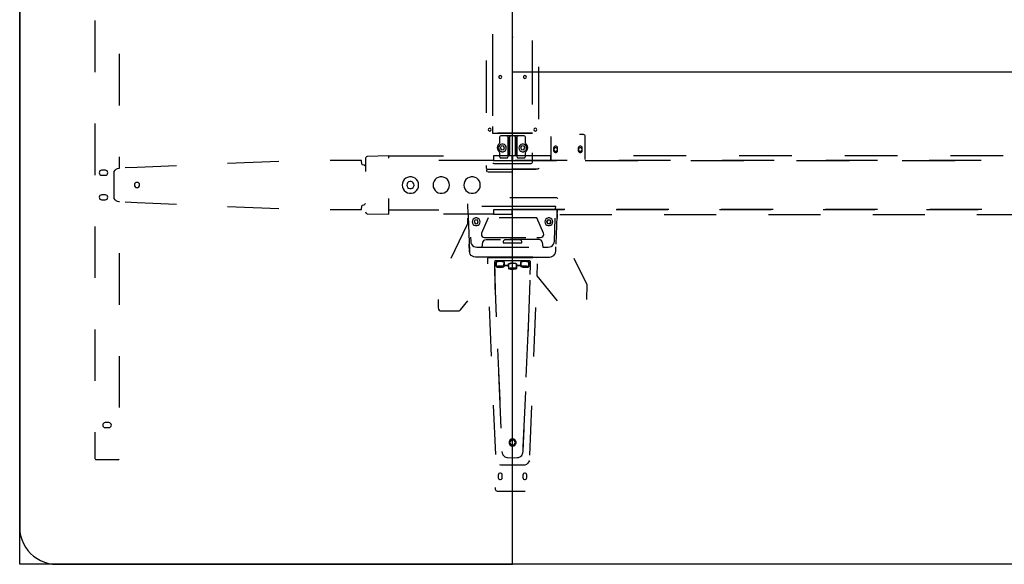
# Model space of a CAD drawing. Header units: metres. Extents: x 0.36 to 6.76, y -1.81 to -0.1.
# Tile 1 of 8: x 0.36 to 1.95, y -1.81 to -0.92. Entities that reach past the tile are written whole.
import ezdxf

# ---------------------------------------------------------------- set-up
doc = ezdxf.new("R2010")
doc.units = ezdxf.units.M
doc.header["$MEASUREMENT"] = 0

# ---------------------------------------------------------------- blocks, each defined once
blk = doc.blocks.new('d8df898d-95c7-464c-afa7-5ea99db2768e')
at = {"color": 252, "lineweight": 25, "true_color": 0x848484}
for p, q in [((0.4773, -0.924), (0.4773, -1.0076)), ((1.1228, -0.9458), (1.1228, -0.9511)), ((1.1228, -0.9511), (1.1229, -1.021)), ((1.1876, -1.0316), (1.1877, -0.9564)), ((0.5173, -1.0618), (0.5173, -0.9782)), ((1.1127, -0.9887), (1.1127, -1.074)), ((1.1876, -1.0601), (1.1877, -0.9813)), ((1.1229, -0.9996), (1.123, -1.0784)), ((1.1979, -1.0841), (1.1979, -0.9988)), ((0.4773, -1.0912), (0.4773, -1.1748)), ((1.123, -1.0962), (1.123, -1.1068)), ((1.123, -1.1068), (1.1875, -1.1068)), ((1.1875, -1.1068), (1.1311, -1.1068)), ((1.1343, -1.1132), (1.1343, -1.1224)), ((1.1343, -1.1132), (1.1343, -1.1224)), ((1.1461, -1.1112), (1.1363, -1.1112)), ((1.1553, -1.1112), (1.1363, -1.1112)), ((1.1525, -1.1112), (1.1461, -1.1112)), ((1.1481, -1.1448), (1.1481, -1.1132)), ((1.1481, -1.1132), (1.1481, -1.143)), ((1.1505, -1.1132), (1.1505, -1.143)), ((1.1505, -1.143), (1.1505, -1.1132)), ((1.1553, -1.1112), (1.1525, -1.1112)), ((1.1743, -1.1112), (1.1553, -1.1112)), ((1.158, -1.1112), (1.1553, -1.1112)), ((1.1645, -1.1112), (1.158, -1.1112)), ((1.16, -1.143), (1.16, -1.1132)), ((1.16, -1.1132), (1.16, -1.143)), ((1.1625, -1.143), (1.1625, -1.1132)), ((1.1625, -1.1132), (1.1625, -1.1448)), ((1.1743, -1.1112), (1.1645, -1.1112)), ((1.1763, -1.1224), (1.1763, -1.1132)), ((1.1763, -1.1224), (1.1763, -1.1132)), ((1.2173, -1.1122), (1.2174, -1.1512)), ((1.2702, -1.1092), (1.2638, -1.1092)), ((1.2731, -1.1494), (1.2732, -1.1122)), ((1.1367, -1.1279), (1.1353, -1.1311)), ((1.1367, -1.1279), (1.1353, -1.1311)), ((1.1353, -1.1311), (1.1374, -1.1338)), ((1.1353, -1.1311), (1.1374, -1.1338)), ((1.1401, -1.1275), (1.1367, -1.1279)), ((1.1401, -1.1275), (1.1367, -1.1279)), ((1.1374, -1.1338), (1.1409, -1.1334)), ((1.1374, -1.1338), (1.1409, -1.1334)), ((1.1422, -1.1302), (1.1401, -1.1275)), ((1.1422, -1.1302), (1.1401, -1.1275)), ((1.1409, -1.1334), (1.1422, -1.1302)), ((1.1409, -1.1334), (1.1422, -1.1302)), ((1.1704, -1.1275), (1.1683, -1.1302)), ((1.1704, -1.1275), (1.1683, -1.1302)), ((1.1683, -1.1302), (1.1697, -1.1334)), ((1.1683, -1.1302), (1.1697, -1.1334)), ((1.1697, -1.1334), (1.1731, -1.1338)), ((1.1697, -1.1334), (1.1731, -1.1338)), ((1.1739, -1.1279), (1.1704, -1.1275)), ((1.1739, -1.1279), (1.1704, -1.1275)), ((1.1731, -1.1338), (1.1752, -1.1311)), ((1.1731, -1.1338), (1.1752, -1.1311)), ((1.1752, -1.1311), (1.1739, -1.1279)), ((1.1752, -1.1311), (1.1739, -1.1279)), ((1.222, -1.1312), (1.222, -1.1352)), ((1.222, -1.1312), (1.222, -1.1352)), ((1.2285, -1.1352), (1.2285, -1.1312)), ((1.2285, -1.1352), (1.2285, -1.1312)), ((1.262, -1.1312), (1.262, -1.1352)), ((1.262, -1.1312), (1.262, -1.1352)), ((1.2685, -1.1352), (1.2685, -1.1312)), ((1.2685, -1.1352), (1.2685, -1.1312)), ((0.5173, -1.1636), (0.5173, -1.1454)), ((0.9165, -1.1475), (0.9165, -1.1693)), ((0.9545, -1.1436), (0.9194, -1.1445)), ((0.9545, -1.1436), (1.0433, -1.1436)), ((0.9545, -1.1475), (0.9545, -1.1436)), ((1.1545, -1.1436), (1.1246, -1.1436)), ((1.1246, -1.1436), (1.1246, -1.1511)), ((1.1343, -1.1384), (1.1343, -1.1448)), ((1.1343, -1.1384), (1.1343, -1.1448)), ((1.1363, -1.1468), (1.1461, -1.1468)), ((1.1363, -1.1468), (1.1461, -1.1468)), ((1.1481, -1.1448), (1.1481, -1.143)), ((1.1481, -1.143), (1.1625, -1.143)), ((1.1481, -1.143), (1.1505, -1.143)), ((1.1505, -1.143), (1.16, -1.143)), ((1.1545, -1.1511), (1.1545, -1.1436)), ((1.1552, -1.1437), (1.1552, -1.1512)), ((1.2174, -1.1437), (1.1552, -1.1437)), ((1.16, -1.143), (1.1625, -1.143)), ((1.1625, -1.143), (1.1625, -1.1448)), ((1.1645, -1.1468), (1.1743, -1.1468)), ((1.1645, -1.1468), (1.1743, -1.1468)), ((1.1763, -1.1448), (1.1763, -1.1384)), ((1.1763, -1.1448), (1.1763, -1.1384)), ((1.1875, -1.154), (1.1875, -1.1388)), ((1.2174, -1.1512), (1.2174, -1.1437)), ((1.4371, -1.1437), (1.3514, -1.1437)), ((1.6087, -1.1437), (1.5229, -1.1437)), ((1.7802, -1.1437), (1.6945, -1.1437)), ((1.9518, -1.1437), (1.866, -1.1437)), ((0.5162, -1.1637), (0.5173, -1.1636)), ((0.5461, -1.1624), (0.5263, -1.1633)), ((0.6096, -1.1596), (0.5461, -1.1624)), ((0.776, -1.1526), (0.6928, -1.156)), ((0.91, -1.1511), (0.8593, -1.1512)), ((0.9105, -1.1571), (0.91, -1.1511)), ((0.9115, -1.1581), (0.9105, -1.1571)), ((0.9145, -1.1586), (0.9115, -1.1581)), ((0.9165, -1.1605), (0.9145, -1.1586)), ((1.1246, -1.1511), (1.0358, -1.1511)), ((1.1127, -1.1593), (1.1127, -1.1634)), ((1.1128, -1.1661), (1.113, -1.1676)), ((1.1147, -1.1653), (1.1929, -1.1653)), ((1.1246, -1.1511), (1.1545, -1.1511)), ((1.1251, -1.156), (1.1855, -1.156)), ((1.1251, -1.156), (1.1794, -1.156)), ((1.1958, -1.1653), (1.1546, -1.1653)), ((1.1552, -1.1512), (1.2174, -1.1512)), ((1.2438, -1.1512), (1.1598, -1.1512)), ((1.1978, -1.1647), (1.1978, -1.1634)), ((1.2174, -1.1512), (1.2267, -1.1512)), ((1.2731, -1.1512), (1.3589, -1.1512)), ((1.4118, -1.1512), (1.3278, -1.1512)), ((1.4447, -1.1512), (1.5305, -1.1512)), ((1.5798, -1.1512), (1.4958, -1.1512)), ((1.6162, -1.1512), (1.702, -1.1512)), ((1.7478, -1.1512), (1.6638, -1.1512)), ((1.7878, -1.1512), (1.8736, -1.1512)), ((1.9158, -1.1512), (1.8318, -1.1512)), ((0.4943, -1.1671), (0.4883, -1.1671)), ((0.4883, -1.1751), (0.4943, -1.1751)), ((0.5088, -1.2127), (0.5088, -1.1691)), ((1.113, -1.1676), (1.113, -1.1678)), ((1.115, -1.1696), (1.156, -1.1696)), ((0.4943, -1.207), (0.4883, -1.207)), ((0.9545, -1.2386), (0.9545, -1.2129)), ((1.2277, -1.212), (1.151, -1.212)), ((0.4883, -1.215), (0.4943, -1.215)), ((0.5173, -1.2182), (0.5162, -1.2182)), ((0.5263, -1.2186), (0.5461, -1.2195)), ((0.5461, -1.2195), (0.6096, -1.2222)), ((0.6928, -1.2258), (0.776, -1.2292)), ((0.8593, -1.2307), (0.91, -1.2307)), ((0.91, -1.2307), (0.9105, -1.2247)), ((0.9105, -1.2247), (0.9115, -1.2237)), ((0.9115, -1.2237), (0.9145, -1.2232)), ((0.9145, -1.2232), (0.9165, -1.2213)), ((1.0822, -1.2216), (1.0823, -1.2266)), ((1.0823, -1.2266), (1.0835, -1.2414)), ((1.1748, -1.2261), (1.1053, -1.2261)), ((1.2253, -1.2261), (1.1287, -1.2261)), ((1.2252, -1.2294), (1.2253, -1.2261)), ((1.2279, -1.2302), (1.2271, -1.2414)), ((1.2282, -1.2447), (1.2279, -1.2302)), ((0.9194, -1.2377), (0.9545, -1.2386)), ((0.9545, -1.2386), (0.9545, -1.2311)), ((0.9545, -1.2311), (1.0358, -1.2311)), ((1.1246, -1.2386), (1.0433, -1.2386)), ((1.0824, -1.2447), (1.0823, -1.252)), ((1.0835, -1.2414), (1.0853, -1.2984)), ((1.1157, -1.2444), (1.1051, -1.2694)), ((1.1545, -1.2311), (1.1246, -1.2311)), ((1.1246, -1.2311), (1.1246, -1.2386)), ((1.1246, -1.2311), (1.1246, -1.2386)), ((1.1246, -1.2386), (1.1545, -1.2386)), ((1.1949, -1.2444), (1.1338, -1.2444)), ((1.1545, -1.2386), (1.1545, -1.2311)), ((1.1552, -1.2307), (1.2392, -1.2307)), ((1.2399, -1.2307), (1.1552, -1.2307)), ((1.1949, -1.2444), (1.1768, -1.2444)), ((1.2055, -1.2694), (1.1949, -1.2444)), ((1.2232, -1.2824), (1.2246, -1.2451)), ((1.2271, -1.2414), (1.2256, -1.2873)), ((1.2319, -1.2387), (1.3166, -1.2387)), ((1.3233, -1.2307), (1.4073, -1.2307)), ((1.4092, -1.2307), (1.3246, -1.2307)), ((1.4012, -1.2387), (1.4859, -1.2387)), ((1.4913, -1.2307), (1.5753, -1.2307)), ((1.5786, -1.2307), (1.4939, -1.2307)), ((1.5706, -1.2387), (1.6552, -1.2387)), ((1.6593, -1.2307), (1.7433, -1.2307)), ((1.7479, -1.2307), (1.6632, -1.2307)), ((1.7399, -1.2387), (1.8246, -1.2387)), ((1.8273, -1.2307), (1.9113, -1.2307)), ((1.9172, -1.2307), (1.8326, -1.2307)), ((1.9092, -1.2387), (1.9939, -1.2387)), ((0.4773, -1.2583), (0.4773, -1.3419)), ((1.0813, -1.2562), (1.055, -1.3103)), ((1.0942, -1.248), (1.0928, -1.2512)), ((1.0942, -1.248), (1.0928, -1.2512)), ((1.0928, -1.2512), (1.095, -1.2539)), ((1.0928, -1.2512), (1.095, -1.2539)), ((1.0976, -1.2476), (1.0942, -1.248)), ((1.0976, -1.2476), (1.0942, -1.248)), ((1.095, -1.2539), (1.0984, -1.2535)), ((1.095, -1.2539), (1.0984, -1.2535)), ((1.0997, -1.2503), (1.0976, -1.2476)), ((1.0997, -1.2503), (1.0976, -1.2476)), ((1.0984, -1.2535), (1.0997, -1.2503)), ((1.0984, -1.2535), (1.0997, -1.2503)), ((1.2108, -1.2503), (1.2129, -1.2476)), ((1.2129, -1.2476), (1.2108, -1.2503)), ((1.2108, -1.2503), (1.2122, -1.2535)), ((1.2122, -1.2535), (1.2108, -1.2503)), ((1.2122, -1.2535), (1.2156, -1.2539)), ((1.2156, -1.2539), (1.2122, -1.2535)), ((1.2129, -1.2476), (1.2164, -1.248)), ((1.2164, -1.248), (1.2129, -1.2476)), ((1.2177, -1.2512), (1.2156, -1.2539)), ((1.2156, -1.2539), (1.2177, -1.2512)), ((1.2164, -1.248), (1.2177, -1.2512)), ((1.2177, -1.2512), (1.2164, -1.248)), ((1.0871, -1.2756), (1.0874, -1.2824)), ((1.1097, -1.2763), (1.1338, -1.2763)), ((1.1157, -1.2763), (1.1768, -1.2763)), ((1.1949, -1.2763), (1.2009, -1.2763)), ((1.0853, -1.2984), (1.0849, -1.2873)), ((1.0974, -1.2921), (1.1058, -1.2921)), ((1.0974, -1.2921), (1.1818, -1.2921)), ((1.1058, -1.2921), (1.1073, -1.2838)), ((1.1059, -1.2915), (1.1058, -1.2921)), ((1.1058, -1.2921), (1.1592, -1.2921)), ((1.1122, -1.2797), (1.1358, -1.2797)), ((1.1403, -1.283), (1.1403, -1.2852)), ((1.1403, -1.283), (1.1403, -1.2852)), ((1.1403, -1.2852), (1.1703, -1.2852)), ((1.1403, -1.2852), (1.1703, -1.2852)), ((1.1673, -1.28), (1.1433, -1.28)), ((1.1673, -1.28), (1.1433, -1.28)), ((1.1983, -1.2797), (1.1513, -1.2797)), ((1.1703, -1.2852), (1.1703, -1.283)), ((1.1703, -1.2852), (1.1703, -1.283)), ((1.2032, -1.2838), (1.2047, -1.2921)), ((1.2047, -1.2921), (1.2132, -1.2921)), ((1.2253, -1.2984), (1.2255, -1.2913)), ((0.5173, -1.3854), (0.5173, -1.3018)), ((1.0853, -1.2984), (1.0854, -1.2998)), ((1.1226, -1.3081), (1.0953, -1.3081)), ((1.1154, -1.3192), (1.1154, -1.3096)), ((1.1164, -1.3086), (1.1157, -1.3088)), ((1.1942, -1.3086), (1.1164, -1.3086)), ((1.1164, -1.3086), (1.1226, -1.3086)), ((1.1226, -1.3081), (1.1226, -1.3086)), ((1.188, -1.3081), (1.1226, -1.3081)), ((1.1226, -1.3086), (1.1226, -1.3081)), ((1.1226, -1.3086), (1.188, -1.3086)), ((1.1596, -1.3081), (1.2153, -1.3081)), ((1.188, -1.3086), (1.188, -1.3081)), ((1.2765, -1.3533), (1.2555, -1.3103)), ((1.126, -1.3151), (1.127, -1.3626)), ((1.126, -1.3151), (1.1262, -1.3216)), ((1.1262, -1.3216), (1.1288, -1.3216)), ((1.1835, -1.314), (1.127, -1.314)), ((1.1288, -1.3216), (1.1288, -1.3158)), ((1.1345, -1.3232), (1.1319, -1.3235)), ((1.1328, -1.3234), (1.1319, -1.3235)), ((1.1319, -1.3235), (1.1328, -1.324)), ((1.1319, -1.3235), (1.1328, -1.324)), ((1.1345, -1.3232), (1.1328, -1.3234)), ((1.1328, -1.324), (1.1328, -1.3234)), ((1.1328, -1.3234), (1.1328, -1.324)), ((1.1328, -1.324), (1.1361, -1.3241)), ((1.1328, -1.324), (1.1361, -1.3241)), ((1.1378, -1.3233), (1.1345, -1.3232)), ((1.1361, -1.3233), (1.1345, -1.3232)), ((1.1361, -1.3241), (1.1361, -1.3233)), ((1.1361, -1.3233), (1.1361, -1.3241)), ((1.1378, -1.3233), (1.1361, -1.3233)), ((1.1361, -1.3241), (1.1386, -1.3238)), ((1.1361, -1.3241), (1.1386, -1.3238)), ((1.1386, -1.3238), (1.1378, -1.3233)), ((1.1386, -1.3238), (1.1378, -1.3233)), ((1.1417, -1.3156), (1.1417, -1.3216)), ((1.1417, -1.3216), (1.1488, -1.3216)), ((1.1488, -1.3216), (1.1488, -1.319)), ((1.1545, -1.3263), (1.1519, -1.3267)), ((1.1545, -1.3263), (1.1528, -1.3266)), ((1.1561, -1.3264), (1.1545, -1.3263)), ((1.1578, -1.3265), (1.1545, -1.3263)), ((1.1561, -1.3273), (1.1561, -1.3264)), ((1.1561, -1.3264), (1.1561, -1.3273)), ((1.1578, -1.3265), (1.1561, -1.3264)), ((1.1586, -1.327), (1.1578, -1.3265)), ((1.1586, -1.327), (1.1578, -1.3265)), ((1.1617, -1.3188), (1.1617, -1.3216)), ((1.1617, -1.3216), (1.1688, -1.3216)), ((1.1688, -1.3216), (1.1688, -1.3156)), ((1.1728, -1.3233), (1.1719, -1.3238)), ((1.1728, -1.3233), (1.1719, -1.3238)), ((1.1719, -1.3238), (1.1745, -1.3241)), ((1.1719, -1.3238), (1.1745, -1.3241)), ((1.1761, -1.3232), (1.1728, -1.3233)), ((1.1745, -1.3233), (1.1728, -1.3233)), ((1.1761, -1.3232), (1.1745, -1.3233)), ((1.1745, -1.3233), (1.1745, -1.3241)), ((1.1745, -1.3241), (1.1745, -1.3233)), ((1.1745, -1.3241), (1.1778, -1.324)), ((1.1745, -1.3241), (1.1778, -1.324)), ((1.1778, -1.3234), (1.1761, -1.3232)), ((1.1786, -1.3235), (1.1761, -1.3232)), ((1.1778, -1.3234), (1.1778, -1.324)), ((1.1778, -1.324), (1.1778, -1.3234)), ((1.1786, -1.3235), (1.1778, -1.3234)), ((1.1778, -1.324), (1.1786, -1.3235)), ((1.1778, -1.324), (1.1786, -1.3235)), ((1.1817, -1.3158), (1.1817, -1.3216)), ((1.1817, -1.3216), (1.1844, -1.3216)), ((1.1844, -1.3216), (1.1845, -1.3151)), ((1.1952, -1.3192), (1.1948, -1.3388)), ((1.1528, -1.3266), (1.1519, -1.3267)), ((1.1519, -1.3267), (1.1528, -1.3272)), ((1.1519, -1.3267), (1.1528, -1.3272)), ((1.1528, -1.3266), (1.1528, -1.3272)), ((1.1528, -1.3272), (1.1528, -1.3266)), ((1.1528, -1.3272), (1.1561, -1.3273)), ((1.1528, -1.3272), (1.1561, -1.3273)), ((1.1561, -1.3273), (1.1586, -1.327)), ((1.1561, -1.3273), (1.1586, -1.327)), ((1.1948, -1.3388), (1.2278, -1.3792)), ((1.1836, -1.3626), (1.1839, -1.3458)), ((1.276, -1.3772), (1.2765, -1.3533)), ((1.127, -1.3626), (1.1288, -1.4054)), ((1.1804, -1.4362), (1.1836, -1.3626)), ((1.0346, -1.3772), (1.0348, -1.3907)), ((1.0708, -1.3938), (1.0828, -1.3792)), ((1.1174, -1.3888), (1.1208, -1.4688)), ((1.1898, -1.4697), (1.1931, -1.3897)), ((1.0398, -1.3956), (1.0669, -1.3956)), ((1.1776, -1.5031), (1.1811, -1.4198)), ((0.4773, -1.4255), (0.4773, -1.5091)), ((0.5173, -1.5525), (0.5173, -1.469)), ((1.131, -1.4573), (1.1346, -1.5405)), ((1.1327, -1.4958), (1.1365, -1.5861)), ((1.1727, -1.6169), (1.1766, -1.5265)), ((1.1241, -1.5488), (1.1275, -1.6288)), ((1.1831, -1.6297), (1.1864, -1.5497)), ((0.5001, -1.577), (0.4941, -1.577)), ((0.4773, -1.5927), (0.4773, -1.635)), ((0.4941, -1.585), (0.5001, -1.585)), ((0.4793, -1.637), (0.5153, -1.637)), ((1.1728, -1.6461), (1.1378, -1.6461)), ((1.132, -1.6621), (1.132, -1.6661)), ((1.1385, -1.6661), (1.1385, -1.6621)), ((1.172, -1.6621), (1.172, -1.6661)), ((1.1785, -1.6661), (1.1785, -1.6621)), ((1.1273, -1.6822), (1.1273, -1.6851)), ((1.1303, -1.6881), (1.1758, -1.6881))]:
    blk.add_line(p, q, dxfattribs=at)
at = {"color": 18, "lineweight": 25, "true_color": 0x000000}
blk.add_lwpolyline([(0.3553, -0.1551), (0.3553, -1.7471), (0.3557, -1.7538), (0.3568, -1.7604), (0.3586, -1.7669), (0.3612, -1.7731), (0.3645, -1.779), (0.3684, -1.7845), (0.3728, -1.7895), (0.3779, -1.794), (0.3834, -1.7979), (0.3892, -1.8011), (0.3955, -1.8037), (0.4019, -1.8056), (0.4086, -1.8067), (0.4153, -1.8071), (1.1553, -1.8071), (1.1553, -0.0951)], dxfattribs=at)
for points in [[(0.3553, -0.0951), (6.7553, -0.0951), (6.7553, -1.8071), (0.3553, -1.8071)], [(1.1553, -1.0071), (2.7553, -1.0071), (2.7553, -1.8071), (1.1553, -1.8071)]]:
    blk.add_lwpolyline(points, close=True, dxfattribs=at)
at = {"color": 252, "lineweight": 25, "true_color": 0x848484}
for points in [[(1.1377, -1.0156), (1.1373, -1.0144), (1.1365, -1.0136), (1.1353, -1.0132), (1.1341, -1.0136), (1.1332, -1.0144), (1.1329, -1.0156)], [(1.1329, -1.0156), (1.1332, -1.0168), (1.1341, -1.0177), (1.1353, -1.018), (1.1365, -1.0177), (1.1373, -1.0168), (1.1377, -1.0156)], [(1.1777, -1.0156), (1.1773, -1.0144), (1.1765, -1.0136), (1.1753, -1.0132), (1.1741, -1.0136), (1.1732, -1.0144), (1.1729, -1.0156)], [(1.1729, -1.0156), (1.1732, -1.0168), (1.1741, -1.0177), (1.1753, -1.018), (1.1765, -1.0177), (1.1773, -1.0168), (1.1777, -1.0156)], [(1.1207, -1.1011), (1.1203, -1.0999), (1.1195, -1.0991), (1.1183, -1.0987), (1.1171, -1.0991), (1.1162, -1.0999), (1.1159, -1.1011)], [(1.1159, -1.1011), (1.1162, -1.1023), (1.1171, -1.1032), (1.1183, -1.1035), (1.1195, -1.1032), (1.1203, -1.1023), (1.1207, -1.1011)], [(1.1947, -1.1011), (1.1943, -1.0999), (1.1935, -1.0991), (1.1923, -1.0987), (1.1911, -1.0991), (1.1902, -1.0999), (1.1899, -1.1011)], [(1.1899, -1.1011), (1.1902, -1.1023), (1.1911, -1.1032), (1.1923, -1.1035), (1.1935, -1.1032), (1.1943, -1.1023), (1.1947, -1.1011)], [(1.1363, -1.1112), (1.1353, -1.1115), (1.1345, -1.1122), (1.1343, -1.1132)], [(1.1363, -1.1112), (1.1353, -1.1115), (1.1345, -1.1122), (1.1343, -1.1132)], [(1.1481, -1.1132), (1.1478, -1.1122), (1.1471, -1.1115), (1.1461, -1.1112)], [(1.1461, -1.1112), (1.1471, -1.1115), (1.1478, -1.1122), (1.1481, -1.1132)], [(1.1525, -1.1112), (1.1515, -1.1115), (1.1508, -1.1122), (1.1505, -1.1132)], [(1.1505, -1.1132), (1.1508, -1.1122), (1.1515, -1.1115), (1.1525, -1.1112)], [(1.16, -1.1132), (1.1598, -1.1122), (1.159, -1.1115), (1.158, -1.1112)], [(1.158, -1.1112), (1.159, -1.1115), (1.1598, -1.1122), (1.16, -1.1132)], [(1.1625, -1.1132), (1.1627, -1.1122), (1.1635, -1.1115), (1.1645, -1.1112)], [(1.1645, -1.1112), (1.1635, -1.1115), (1.1627, -1.1122), (1.1625, -1.1132)], [(1.1763, -1.1132), (1.176, -1.1122), (1.1753, -1.1115), (1.1743, -1.1112)], [(1.1763, -1.1132), (1.176, -1.1122), (1.1753, -1.1115), (1.1743, -1.1112)], [(1.2732, -1.1122), (1.273, -1.1111), (1.2724, -1.1101), (1.2714, -1.1095), (1.2702, -1.1092)], [(1.1335, -1.124), (1.1319, -1.1258), (1.1308, -1.128), (1.1304, -1.1304), (1.1308, -1.1329), (1.1319, -1.1351), (1.1335, -1.1369)], [(1.1335, -1.124), (1.1319, -1.1258), (1.1308, -1.128), (1.1304, -1.1304), (1.1308, -1.1329), (1.1319, -1.1351), (1.1335, -1.1369)], [(1.1451, -1.1307), (1.1448, -1.1285), (1.1437, -1.1266), (1.142, -1.1251), (1.1399, -1.1244), (1.1377, -1.1244), (1.1356, -1.1251), (1.1339, -1.1266), (1.1328, -1.1285), (1.1324, -1.1307)], [(1.1451, -1.1307), (1.1448, -1.1285), (1.1437, -1.1266), (1.142, -1.1251), (1.1399, -1.1244), (1.1377, -1.1244), (1.1356, -1.1251), (1.1339, -1.1266), (1.1328, -1.1285), (1.1324, -1.1307)], [(1.1324, -1.1307), (1.1328, -1.1328), (1.1339, -1.1347), (1.1356, -1.1362), (1.1377, -1.1369), (1.1399, -1.1369), (1.142, -1.1362), (1.1437, -1.1347), (1.1448, -1.1328), (1.1451, -1.1307)], [(1.1324, -1.1307), (1.1328, -1.1328), (1.1339, -1.1347), (1.1356, -1.1362), (1.1377, -1.1369), (1.1399, -1.1369), (1.142, -1.1362), (1.1437, -1.1347), (1.1448, -1.1328), (1.1451, -1.1307)], [(1.1343, -1.1224), (1.1335, -1.124)], [(1.1343, -1.1224), (1.1335, -1.124)], [(1.1781, -1.1307), (1.1777, -1.1285), (1.1766, -1.1266), (1.1749, -1.1251), (1.1729, -1.1244), (1.1707, -1.1244), (1.1686, -1.1251), (1.1669, -1.1266), (1.1658, -1.1285), (1.1654, -1.1307)], [(1.1781, -1.1307), (1.1777, -1.1285), (1.1766, -1.1266), (1.1749, -1.1251), (1.1729, -1.1244), (1.1707, -1.1244), (1.1686, -1.1251), (1.1669, -1.1266), (1.1658, -1.1285), (1.1654, -1.1307)], [(1.1654, -1.1307), (1.1658, -1.1328), (1.1669, -1.1347), (1.1686, -1.1362), (1.1707, -1.1369), (1.1729, -1.1369), (1.1749, -1.1362), (1.1766, -1.1347), (1.1777, -1.1328), (1.1781, -1.1307)], [(1.1654, -1.1307), (1.1658, -1.1328), (1.1669, -1.1347), (1.1686, -1.1362), (1.1707, -1.1369), (1.1729, -1.1369), (1.1749, -1.1362), (1.1766, -1.1347), (1.1777, -1.1328), (1.1781, -1.1307)], [(1.177, -1.124), (1.1763, -1.1224)], [(1.177, -1.124), (1.1763, -1.1224)], [(1.177, -1.1369), (1.1787, -1.1351), (1.1798, -1.1329), (1.1801, -1.1304), (1.1798, -1.128), (1.1787, -1.1258), (1.177, -1.124)], [(1.177, -1.1369), (1.1787, -1.1351), (1.1798, -1.1329), (1.1801, -1.1304), (1.1798, -1.128), (1.1787, -1.1258), (1.177, -1.124)], [(1.2285, -1.1312), (1.2282, -1.1298), (1.2273, -1.1287), (1.226, -1.1281), (1.2245, -1.1281), (1.2232, -1.1287), (1.2223, -1.1298), (1.222, -1.1312)], [(1.2285, -1.1312), (1.2282, -1.1298), (1.2273, -1.1287), (1.226, -1.1281), (1.2245, -1.1281), (1.2232, -1.1287), (1.2223, -1.1298), (1.222, -1.1312)], [(1.2282, -1.1332), (1.2279, -1.132), (1.2271, -1.1309), (1.2259, -1.1304), (1.2246, -1.1304), (1.2234, -1.1309), (1.2226, -1.132), (1.2223, -1.1332)], [(1.2223, -1.1332), (1.2226, -1.1345), (1.2234, -1.1355), (1.2246, -1.1361), (1.2259, -1.1361), (1.2271, -1.1355), (1.2279, -1.1345), (1.2282, -1.1332)], [(1.2685, -1.1312), (1.2682, -1.1298), (1.2673, -1.1287), (1.266, -1.1281), (1.2645, -1.1281), (1.2632, -1.1287), (1.2623, -1.1298), (1.262, -1.1312)], [(1.2685, -1.1312), (1.2682, -1.1298), (1.2673, -1.1287), (1.266, -1.1281), (1.2645, -1.1281), (1.2632, -1.1287), (1.2623, -1.1298), (1.262, -1.1312)], [(1.2682, -1.1332), (1.2679, -1.132), (1.2671, -1.1309), (1.2659, -1.1304), (1.2646, -1.1304), (1.2634, -1.1309), (1.2626, -1.132), (1.2623, -1.1332)], [(1.2623, -1.1332), (1.2626, -1.1345), (1.2634, -1.1355), (1.2646, -1.1361), (1.2659, -1.1361), (1.2671, -1.1355), (1.2679, -1.1345), (1.2682, -1.1332)], [(0.9194, -1.1445), (0.918, -1.145), (0.9169, -1.1461), (0.9165, -1.1475)], [(1.1335, -1.1369), (1.1343, -1.1384)], [(1.1335, -1.1369), (1.1343, -1.1384)], [(1.1343, -1.1448), (1.1345, -1.1458), (1.1353, -1.1466), (1.1363, -1.1468)], [(1.1343, -1.1448), (1.1345, -1.1458), (1.1353, -1.1466), (1.1363, -1.1468)], [(1.1461, -1.1468), (1.1471, -1.1466), (1.1478, -1.1458), (1.1481, -1.1448)], [(1.1461, -1.1468), (1.1471, -1.1466), (1.1478, -1.1458), (1.1481, -1.1448)], [(1.1625, -1.1448), (1.1627, -1.1458), (1.1635, -1.1466), (1.1645, -1.1468)], [(1.1625, -1.1448), (1.1627, -1.1458), (1.1635, -1.1466), (1.1645, -1.1468)], [(1.1743, -1.1468), (1.1753, -1.1466), (1.176, -1.1458), (1.1763, -1.1448)], [(1.1743, -1.1468), (1.1753, -1.1466), (1.176, -1.1458), (1.1763, -1.1448)], [(1.1763, -1.1384), (1.177, -1.1369)], [(1.1763, -1.1384), (1.177, -1.1369)], [(1.222, -1.1352), (1.2223, -1.1366), (1.2232, -1.1378), (1.2245, -1.1384), (1.226, -1.1384), (1.2273, -1.1378), (1.2282, -1.1366), (1.2285, -1.1352)], [(1.222, -1.1352), (1.2223, -1.1366), (1.2232, -1.1378), (1.2245, -1.1384), (1.226, -1.1384), (1.2273, -1.1378), (1.2282, -1.1366), (1.2285, -1.1352)], [(1.262, -1.1352), (1.2623, -1.1366), (1.2632, -1.1378), (1.2645, -1.1384), (1.266, -1.1384), (1.2673, -1.1378), (1.2682, -1.1366), (1.2685, -1.1352)], [(1.262, -1.1352), (1.2623, -1.1366), (1.2632, -1.1378), (1.2645, -1.1384), (1.266, -1.1384), (1.2673, -1.1378), (1.2682, -1.1366), (1.2685, -1.1352)], [(0.5088, -1.1691), (0.51, -1.167), (0.5117, -1.1653), (0.5138, -1.1641), (0.5162, -1.1637)], [(1.1127, -1.1634), (1.113, -1.1643), (1.1137, -1.1651), (1.1147, -1.1653)], [(1.1234, -1.155), (1.1241, -1.1557), (1.1251, -1.156)], [(1.1855, -1.156), (1.1865, -1.1557), (1.1872, -1.155), (1.1875, -1.154)], [(1.1978, -1.1634), (1.1975, -1.1643), (1.1968, -1.1651), (1.1958, -1.1653)], [(0.4883, -1.1671), (0.4868, -1.1674), (0.4855, -1.1682), (0.4846, -1.1695), (0.4843, -1.1711), (0.4846, -1.1726), (0.4855, -1.1739), (0.4868, -1.1748), (0.4883, -1.1751)], [(0.4943, -1.1751), (0.4959, -1.1748), (0.4972, -1.1739), (0.498, -1.1726), (0.4983, -1.1711), (0.498, -1.1695), (0.4972, -1.1682), (0.4959, -1.1674), (0.4943, -1.1671)], [(1.0029, -1.1911), (1.0025, -1.1879), (1.0014, -1.1849), (0.9995, -1.1822), (0.9971, -1.1801), (0.9943, -1.1786), (0.9911, -1.1778), (0.9879, -1.1778), (0.9848, -1.1786), (0.9819, -1.1801), (0.9795, -1.1822), (0.9777, -1.1849), (0.9765, -1.1879), (0.9761, -1.1911)], [(1.0029, -1.1911), (1.0025, -1.1879), (1.0014, -1.1849), (0.9995, -1.1822), (0.9971, -1.1801), (0.9943, -1.1786), (0.9911, -1.1778), (0.9879, -1.1778), (0.9848, -1.1786), (0.9819, -1.1801), (0.9795, -1.1822), (0.9777, -1.1849), (0.9765, -1.1879), (0.9761, -1.1911)], [(1.0529, -1.1911), (1.0525, -1.1879), (1.0514, -1.1849), (1.0496, -1.1823), (1.0472, -1.1801), (1.0443, -1.1786), (1.0412, -1.1779), (1.038, -1.1779), (1.0348, -1.1786), (1.032, -1.1801), (1.0296, -1.1823), (1.0278, -1.1849), (1.0266, -1.1879), (1.0262, -1.1911)], [(1.0529, -1.1911), (1.0525, -1.1879), (1.0514, -1.1849), (1.0496, -1.1823), (1.0472, -1.1801), (1.0443, -1.1786), (1.0412, -1.1779), (1.038, -1.1779), (1.0348, -1.1786), (1.032, -1.1801), (1.0296, -1.1823), (1.0278, -1.1849), (1.0266, -1.1879), (1.0262, -1.1911)], [(1.103, -1.1911), (1.1026, -1.1879), (1.1015, -1.1849), (1.0996, -1.1822), (1.0972, -1.1801), (1.0944, -1.1786), (1.0912, -1.1778), (1.088, -1.1778), (1.0849, -1.1786), (1.082, -1.1801), (1.0796, -1.1822), (1.0778, -1.1849), (1.0766, -1.1879), (1.0762, -1.1911)], [(1.113, -1.1678), (1.1141, -1.1694)], [(0.5499, -1.1909), (0.5496, -1.1893), (0.5487, -1.1879), (0.5473, -1.187), (0.5457, -1.1867), (0.5441, -1.187), (0.5427, -1.1879), (0.5418, -1.1893), (0.5415, -1.1909)], [(0.5415, -1.1909), (0.5418, -1.1925), (0.5427, -1.1939), (0.5441, -1.1948), (0.5457, -1.1951), (0.5473, -1.1948), (0.5487, -1.1939), (0.5496, -1.1925), (0.5499, -1.1909)], [(0.9761, -1.1911), (0.9765, -1.1943), (0.9777, -1.1973), (0.9795, -1.2), (0.9819, -1.2021), (0.9848, -1.2036), (0.9879, -1.2044), (0.9911, -1.2044), (0.9943, -1.2036), (0.9971, -1.2021), (0.9995, -1.2), (1.0014, -1.1973), (1.0025, -1.1943), (1.0029, -1.1911)], [(0.9761, -1.1911), (0.9765, -1.1943), (0.9777, -1.1973), (0.9795, -1.2), (0.9819, -1.2021), (0.9848, -1.2036), (0.9879, -1.2044), (0.9911, -1.2044), (0.9943, -1.2036), (0.9971, -1.2021), (0.9995, -1.2), (1.0014, -1.1973), (1.0025, -1.1943), (1.0029, -1.1911)], [(0.9954, -1.1911), (0.995, -1.1891), (0.994, -1.1874), (0.9924, -1.186), (0.9905, -1.1854), (0.9885, -1.1854), (0.9866, -1.186), (0.985, -1.1874), (0.984, -1.1891), (0.9837, -1.1911)], [(0.9837, -1.1911), (0.984, -1.1931), (0.985, -1.1949), (0.9866, -1.1962), (0.9885, -1.1969), (0.9905, -1.1969), (0.9924, -1.1962), (0.994, -1.1949), (0.995, -1.1931), (0.9954, -1.1911)], [(1.0262, -1.1911), (1.0266, -1.1943), (1.0278, -1.1973), (1.0296, -1.2), (1.032, -1.2021), (1.0348, -1.2036), (1.038, -1.2044), (1.0412, -1.2044), (1.0443, -1.2036), (1.0472, -1.2021), (1.0496, -1.2), (1.0514, -1.1973), (1.0525, -1.1943), (1.0529, -1.1911)], [(1.0262, -1.1911), (1.0266, -1.1943), (1.0278, -1.1973), (1.0296, -1.2), (1.032, -1.2021), (1.0348, -1.2036), (1.038, -1.2044), (1.0412, -1.2044), (1.0443, -1.2036), (1.0472, -1.2021), (1.0496, -1.2), (1.0514, -1.1973), (1.0525, -1.1943), (1.0529, -1.1911)], [(1.0762, -1.1911), (1.0766, -1.1943), (1.0778, -1.1973), (1.0796, -1.2), (1.082, -1.2021), (1.0849, -1.2036), (1.088, -1.2044), (1.0912, -1.2044), (1.0944, -1.2036), (1.0972, -1.2021), (1.0996, -1.2), (1.1015, -1.1973), (1.1026, -1.1943), (1.103, -1.1911)], [(0.4883, -1.207), (0.4868, -1.2073), (0.4855, -1.2081), (0.4846, -1.2094), (0.4843, -1.211), (0.4846, -1.2125), (0.4855, -1.2138), (0.4868, -1.2147), (0.4883, -1.215)], [(0.4943, -1.215), (0.4959, -1.2147), (0.4972, -1.2138), (0.498, -1.2125), (0.4983, -1.211), (0.498, -1.2094), (0.4972, -1.2081), (0.4959, -1.2073), (0.4943, -1.207)], [(0.5162, -1.2182), (0.5138, -1.2177), (0.5117, -1.2166), (0.51, -1.2149), (0.5088, -1.2127)], [(1.2287, -1.2131), (1.2282, -1.2122)], [(0.9165, -1.2347), (0.9169, -1.2362), (0.918, -1.2373), (0.9194, -1.2377)], [(1.1027, -1.2508), (1.1023, -1.2486), (1.1012, -1.2467), (1.0995, -1.2453), (1.0974, -1.2445), (1.0952, -1.2445), (1.0931, -1.2453), (1.0914, -1.2467), (1.0903, -1.2486), (1.0899, -1.2508)], [(1.1027, -1.2508), (1.1023, -1.2486), (1.1012, -1.2467), (1.0995, -1.2453), (1.0974, -1.2445), (1.0952, -1.2445), (1.0931, -1.2453), (1.0914, -1.2467), (1.0903, -1.2486), (1.0899, -1.2508)], [(1.2206, -1.2508), (1.2202, -1.2486), (1.2191, -1.2467), (1.2174, -1.2453), (1.2154, -1.2445), (1.2132, -1.2445), (1.2111, -1.2453), (1.2094, -1.2467), (1.2083, -1.2486), (1.2079, -1.2508)], [(1.2206, -1.2508), (1.2202, -1.2486), (1.2191, -1.2467), (1.2174, -1.2453), (1.2154, -1.2445), (1.2132, -1.2445), (1.2111, -1.2453), (1.2094, -1.2467), (1.2083, -1.2486), (1.2079, -1.2508)], [(1.0823, -1.252), (1.082, -1.2542), (1.0813, -1.2562)], [(1.0899, -1.2508), (1.0903, -1.2529), (1.0914, -1.2549), (1.0931, -1.2563), (1.0952, -1.257), (1.0974, -1.257), (1.0995, -1.2563), (1.1012, -1.2549), (1.1023, -1.2529), (1.1027, -1.2508)], [(1.0899, -1.2508), (1.0903, -1.2529), (1.0914, -1.2549), (1.0931, -1.2563), (1.0952, -1.257), (1.0974, -1.257), (1.0995, -1.2563), (1.1012, -1.2549), (1.1023, -1.2529), (1.1027, -1.2508)], [(1.2079, -1.2508), (1.2083, -1.2529), (1.2094, -1.2549), (1.2111, -1.2563), (1.2132, -1.257), (1.2154, -1.257), (1.2174, -1.2563), (1.2191, -1.2549), (1.2202, -1.2529), (1.2206, -1.2508)], [(1.2079, -1.2508), (1.2083, -1.2529), (1.2094, -1.2549), (1.2111, -1.2563), (1.2132, -1.257), (1.2154, -1.257), (1.2174, -1.2563), (1.2191, -1.2549), (1.2202, -1.2529), (1.2206, -1.2508)], [(1.1051, -1.2694), (1.1047, -1.2713), (1.105, -1.2732), (1.1061, -1.2748), (1.1077, -1.2759), (1.1097, -1.2763)], [(1.2009, -1.2763), (1.2028, -1.2759), (1.2044, -1.2748), (1.2055, -1.2732), (1.2059, -1.2713), (1.2055, -1.2694)], [(1.0874, -1.2824), (1.0878, -1.285), (1.0888, -1.2873), (1.0904, -1.2893), (1.0925, -1.2908), (1.0948, -1.2917), (1.0974, -1.2921)], [(1.0874, -1.2824), (1.0878, -1.285), (1.0888, -1.2873), (1.0904, -1.2893), (1.0925, -1.2908), (1.0948, -1.2917), (1.0974, -1.2921)], [(1.1073, -1.2838), (1.1079, -1.2821), (1.109, -1.2808), (1.1105, -1.28), (1.1122, -1.2797)], [(1.1433, -1.28), (1.1421, -1.2803), (1.1412, -1.2809), (1.1405, -1.2819), (1.1403, -1.283)], [(1.1433, -1.28), (1.1421, -1.2803), (1.1412, -1.2809), (1.1405, -1.2819), (1.1403, -1.283)], [(1.1703, -1.283), (1.17, -1.2819), (1.1694, -1.2809), (1.1684, -1.2803), (1.1673, -1.28)], [(1.1703, -1.283), (1.17, -1.2819), (1.1694, -1.2809), (1.1684, -1.2803), (1.1673, -1.28)], [(1.2032, -1.2838), (1.2026, -1.2821), (1.2015, -1.2808), (1.2, -1.28), (1.1983, -1.2797)], [(1.2132, -1.2921), (1.2157, -1.2917), (1.2181, -1.2908), (1.2201, -1.2893), (1.2217, -1.2873), (1.2227, -1.285), (1.2232, -1.2824)], [(1.0953, -1.3081), (1.0927, -1.3078), (1.0904, -1.3068), (1.0883, -1.3053), (1.0867, -1.3033), (1.0857, -1.301), (1.0853, -1.2984)], [(1.1154, -1.3096), (1.1164, -1.3086)], [(1.1952, -1.3096), (1.1947, -1.3087)], [(1.2153, -1.3081), (1.2178, -1.3078), (1.2202, -1.3068), (1.2222, -1.3053), (1.2238, -1.3033), (1.2249, -1.301), (1.2253, -1.2984)], [(1.127, -1.314), (1.1262, -1.3146)], [(1.1417, -1.3216), (1.1417, -1.323), (1.1409, -1.324), (1.1393, -1.3243), (1.1372, -1.3245), (1.1347, -1.3245), (1.1324, -1.3245), (1.1304, -1.3243), (1.1292, -1.324), (1.1288, -1.3217), (1.1275, -1.3216), (1.1262, -1.3217), (1.1268, -1.3556), (1.1271, -1.3664), (1.1275, -1.3741)], [(1.1288, -1.3158), (1.132, -1.3151), (1.1353, -1.3148), (1.1385, -1.315), (1.1417, -1.3156)], [(1.1841, -1.3366), (1.1844, -1.3217), (1.1819, -1.3216), (1.1817, -1.3232), (1.1808, -1.3242), (1.1792, -1.3244), (1.177, -1.3245), (1.1746, -1.3245), (1.1722, -1.3244), (1.1703, -1.3241), (1.1691, -1.3238), (1.1688, -1.3218), (1.1619, -1.3216), (1.1617, -1.3266), (1.1605, -1.3273), (1.1587, -1.3275), (1.1564, -1.3277), (1.1539, -1.3277), (1.1517, -1.3276), (1.1499, -1.3274), (1.149, -1.3271), (1.1488, -1.3217), (1.1417, -1.3216)], [(1.1488, -1.319), (1.152, -1.3183), (1.1553, -1.318), (1.1585, -1.3182), (1.1617, -1.3188)], [(1.1688, -1.3156), (1.172, -1.315), (1.1753, -1.3148), (1.1785, -1.3151), (1.1817, -1.3158)], [(1.1845, -1.3151), (1.184, -1.3142)], [(1.0348, -1.3907), (1.0353, -1.3926), (1.0363, -1.3942), (1.038, -1.3953), (1.0398, -1.3956)], [(1.0669, -1.3956), (1.0684, -1.3954), (1.0697, -1.3948), (1.0708, -1.3938)], [(0.4941, -1.577), (0.4925, -1.5773), (0.4912, -1.5782), (0.4904, -1.5795), (0.4901, -1.581), (0.4904, -1.5826), (0.4912, -1.5839), (0.4925, -1.5847), (0.4941, -1.585)], [(0.5001, -1.585), (0.5016, -1.5847), (0.5029, -1.5839), (0.5038, -1.5826), (0.5041, -1.581), (0.5038, -1.5795), (0.5029, -1.5782), (0.5016, -1.5773), (0.5001, -1.577)], [(1.1381, -1.6238), (1.1385, -1.6264), (1.139, -1.6278), (1.1397, -1.6292), (1.1406, -1.6304), (1.1417, -1.6315), (1.143, -1.6324), (1.1444, -1.6331), (1.1458, -1.6336), (1.1472, -1.6338), (1.1581, -1.6339), (1.1635, -1.6338), (1.1649, -1.6335), (1.1663, -1.633), (1.1677, -1.6323), (1.169, -1.6314), (1.1701, -1.6303), (1.171, -1.629), (1.1717, -1.6276), (1.1721, -1.6262), (1.1724, -1.6235), (1.174, -1.5863)], [(1.1553, -1.6034), (1.1533, -1.6038), (1.1516, -1.6048), (1.1504, -1.6063), (1.1497, -1.6081), (1.1497, -1.6101), (1.1504, -1.612), (1.1516, -1.6135), (1.1533, -1.6145), (1.1553, -1.6148)], [(1.1553, -1.6034), (1.1533, -1.6038), (1.1516, -1.6048), (1.1503, -1.6063), (1.1497, -1.6081), (1.1497, -1.6101), (1.1503, -1.612), (1.1516, -1.6135), (1.1533, -1.6145), (1.1553, -1.6148)], [(1.1595, -1.6091), (1.1592, -1.6075), (1.1583, -1.6061), (1.1569, -1.6052), (1.1553, -1.6049), (1.1537, -1.6052), (1.1523, -1.6061), (1.1514, -1.6075), (1.1511, -1.6091)], [(1.1511, -1.6091), (1.1514, -1.6107), (1.1523, -1.6121), (1.1537, -1.613), (1.1553, -1.6133), (1.1569, -1.613), (1.1583, -1.6121), (1.1592, -1.6107), (1.1595, -1.6091)], [(1.1553, -1.6148), (1.1572, -1.6145), (1.1589, -1.6135), (1.1602, -1.612), (1.1609, -1.6101), (1.1609, -1.6081), (1.1602, -1.6063), (1.1589, -1.6048), (1.1572, -1.6038), (1.1553, -1.6034)], [(1.1553, -1.6148), (1.1572, -1.6145), (1.1589, -1.6135), (1.1602, -1.612), (1.1609, -1.6101), (1.1609, -1.6081), (1.1602, -1.6063), (1.1589, -1.6048), (1.1572, -1.6038), (1.1553, -1.6034)], [(0.4773, -1.635), (0.4776, -1.636), (0.4783, -1.6368), (0.4793, -1.637)], [(0.5153, -1.637), (0.5163, -1.6368), (0.517, -1.6361)], [(1.1378, -1.6461), (1.1363, -1.646), (1.1348, -1.6456)], [(1.1824, -1.639), (1.1813, -1.6413), (1.1797, -1.6433), (1.1777, -1.6448), (1.1753, -1.6458), (1.1728, -1.6461)], [(1.1833, -1.6411), (1.183, -1.64), (1.1824, -1.639)], [(1.1385, -1.6621), (1.1382, -1.6607), (1.1373, -1.6596), (1.136, -1.6589), (1.1346, -1.6589), (1.1332, -1.6596), (1.1323, -1.6607), (1.132, -1.6621)], [(1.1785, -1.6621), (1.1782, -1.6607), (1.1773, -1.6596), (1.176, -1.6589), (1.1746, -1.6589), (1.1732, -1.6596), (1.1723, -1.6607), (1.172, -1.6621)], [(1.132, -1.6661), (1.1323, -1.6675), (1.1332, -1.6687), (1.1346, -1.6693), (1.136, -1.6693), (1.1373, -1.6687), (1.1382, -1.6675), (1.1385, -1.6661)], [(1.172, -1.6661), (1.1723, -1.6675), (1.1732, -1.6687), (1.1746, -1.6693), (1.176, -1.6693), (1.1773, -1.6687), (1.1782, -1.6675), (1.1785, -1.6661)], [(1.1273, -1.6851), (1.1275, -1.6863), (1.1281, -1.6872), (1.1291, -1.6879), (1.1303, -1.6881)]]:
    blk.add_lwpolyline(points, dxfattribs=at)
for points in [[(1.1409, -1.3231), (1.1417, -1.3157), (1.1403, -1.3153), (1.1383, -1.315), (1.1343, -1.3149), (1.1304, -1.3154), (1.1289, -1.3158), (1.1288, -1.3237), (1.1302, -1.3232), (1.1315, -1.323), (1.1348, -1.3228), (1.1383, -1.3229), (1.1398, -1.323)], [(1.1385, -1.3229), (1.1336, -1.3229), (1.1313, -1.323), (1.1297, -1.3233), (1.1302, -1.3243), (1.1321, -1.3245), (1.137, -1.3245), (1.1392, -1.3243), (1.1409, -1.324), (1.1404, -1.3231)], [(1.1488, -1.319), (1.1488, -1.3269), (1.1507, -1.3263), (1.1522, -1.3261), (1.1557, -1.3259), (1.159, -1.3261), (1.1603, -1.3262), (1.1617, -1.3266), (1.1617, -1.3197), (1.1607, -1.3185), (1.1567, -1.318), (1.1527, -1.3182)], [(1.1585, -1.326), (1.1536, -1.326), (1.1513, -1.3262), (1.1497, -1.3265), (1.1502, -1.3274), (1.1521, -1.3276), (1.157, -1.3276), (1.1592, -1.3274), (1.1609, -1.3272), (1.1604, -1.3262)], [(1.1688, -1.3156), (1.1688, -1.3235), (1.1708, -1.323), (1.1722, -1.3229), (1.1757, -1.3228), (1.179, -1.323), (1.1803, -1.3232), (1.1817, -1.3237), (1.1817, -1.3167), (1.1807, -1.3155), (1.1767, -1.3149), (1.1727, -1.3149)], [(1.1785, -1.323), (1.1736, -1.3228), (1.1713, -1.3229), (1.1697, -1.3231), (1.1701, -1.3241), (1.172, -1.3244), (1.1769, -1.3245), (1.1792, -1.3244), (1.1809, -1.3242), (1.1804, -1.3232)]]:
    blk.add_lwpolyline(points, close=True, dxfattribs=at)
at = {"color": 1, "true_color": 0xff0000}
blk.add_point((1.1553, -0.9511), dxfattribs=at)
blk.add_point((1.1553, -0.9511), dxfattribs=at)
blk.add_point((1.1553, -0.9511), dxfattribs=at)
blk.add_point((1.1553, -0.9511), dxfattribs=at)
blk.add_point((1.1553, -0.9511), dxfattribs=at)
blk.add_point((1.1553, -0.9511), dxfattribs=at)
blk = doc.blocks.new('c9c264db-d6d3-4f91-8d79-8fa40940e605')
blk.add_blockref('d8df898d-95c7-464c-afa7-5ea99db2768e', (0, 0))

msp = doc.modelspace()

# ---------------------------------------------------------------- block references
msp.add_blockref('c9c264db-d6d3-4f91-8d79-8fa40940e605', (0, 0))

doc.saveas('drawing.dxf')
